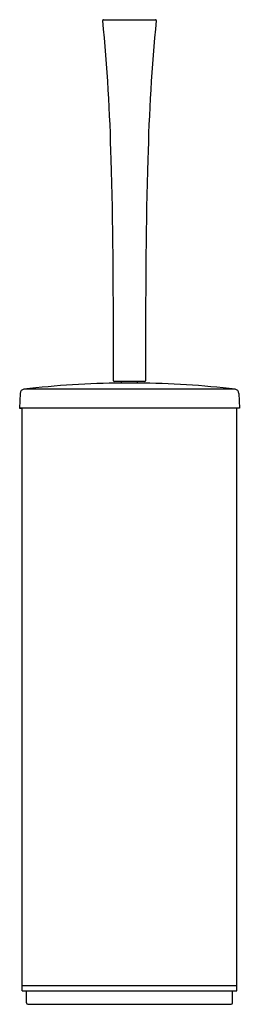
# Model space of a CAD drawing. Header units: millimetres. Extents: x 3944.874 to 3944.956, y 1777.887 to 1778.254.
import ezdxf

# ---------------------------------------------------------------- set-up
doc = ezdxf.new("R2010")
doc.units = ezdxf.units.MM
doc.layers.add('SANINDUSA', color=3, linetype='Continuous')

msp = doc.modelspace()

# ---------------------------------------------------------------- linework, layer by layer
at = {"layer": 'SANINDUSA'}
for p, q in [((3944.90570606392, 1778.253528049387), (3944.925151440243, 1778.253528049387)), ((3944.909428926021, 1778.119074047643), (3944.909428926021, 1778.130624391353)), ((3944.92142857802, 1778.130624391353), (3944.92142857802, 1778.119074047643)), ((3944.954869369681, 1778.115885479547), (3944.87598813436, 1778.115885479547)), ((3944.921178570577, 1778.118824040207), (3944.909678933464, 1778.118824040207)), ((3944.912428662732, 1778.118210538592), (3944.912428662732, 1778.118824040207)), ((3944.91842884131, 1778.118210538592), (3944.912428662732, 1778.118210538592)), ((3944.91842884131, 1778.118210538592), (3944.91842884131, 1778.118824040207)), ((3944.874577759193, 1778.114340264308), (3944.87442775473, 1778.108840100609)), ((3944.956279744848, 1778.114340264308), (3944.956429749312, 1778.108840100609)), ((3944.956429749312, 1778.108840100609), (3944.87442775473, 1778.108840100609)), ((3944.87442775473, 1778.108840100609), (3944.875027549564, 1778.108823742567)), ((3944.955829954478, 1778.108823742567), (3944.875027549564, 1778.108823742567)), ((3944.875427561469, 1777.89181728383), (3944.875427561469, 1778.108823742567)), ((3944.955429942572, 1777.89181728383), (3944.955429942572, 1778.108823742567)), ((3944.956429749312, 1778.108840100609), (3944.955829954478, 1778.108823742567)), ((3944.875427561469, 1777.893817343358), (3944.955429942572, 1777.893817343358)), ((3944.875427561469, 1777.89181728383), (3944.955429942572, 1777.89181728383)), ((3944.876977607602, 1777.887317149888), (3944.876977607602, 1777.89181728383)), ((3944.95387989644, 1777.887317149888), (3944.95387989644, 1777.89181728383)), ((3944.877477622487, 1777.88681713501), (3944.953379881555, 1777.88681713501))]:
    msp.add_line(p, q, dxfattribs=at)
for centre, radius, start, end in [((3944.905706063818, 1778.253278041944), 0.000250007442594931, 90.00000372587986, 185.9723369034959), ((3944.925151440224, 1778.253278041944), 0.000250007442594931, 354.0276630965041, 89.99999627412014), ((3944.909678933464, 1778.119074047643), 0.000250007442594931, 180, 270), ((3944.921178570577, 1778.119074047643), 0.000250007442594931, 270, 0), ((3944.876177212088, 1778.114296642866), 0.001600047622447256, 96.78650349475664, 178.4377750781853), ((3944.915428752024, 1777.784462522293), 0.3337615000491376, 90.51502275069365, 96.78650349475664), ((3944.915428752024, 1777.784462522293), 0.3337615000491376, 83.21349650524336, 89.48497724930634), ((3944.954680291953, 1778.114296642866), 0.001600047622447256, 1.562224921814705, 83.21349650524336), ((3944.877477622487, 1777.887317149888), 0.000500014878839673, 180, 270), ((3944.953379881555, 1777.887317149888), 0.000500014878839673, 270, 0)]:
    msp.add_arc(centre, radius, start, end, dxfattribs=at)
for points, knots in [([(3944.909428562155, 1778.130624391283), (3944.909420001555, 1778.153961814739), (3944.909229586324, 1778.195297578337), (3944.907262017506, 1778.236002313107), (3944.90545741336, 1778.253252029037)], [0, 0, 0, 0, 0.5774625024, 1, 1, 1, 1]), ([(3944.925400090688, 1778.2532520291), (3944.923595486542, 1778.236002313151), (3944.921627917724, 1778.195297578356), (3944.921437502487, 1778.153961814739), (3944.921428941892, 1778.130624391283)], [0, 0, 0, 0, 0.4225374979, 1, 1, 1, 1])]:
    msp.add_open_spline(points, degree=3, knots=knots, dxfattribs=at)

doc.saveas('drawing.dxf')
